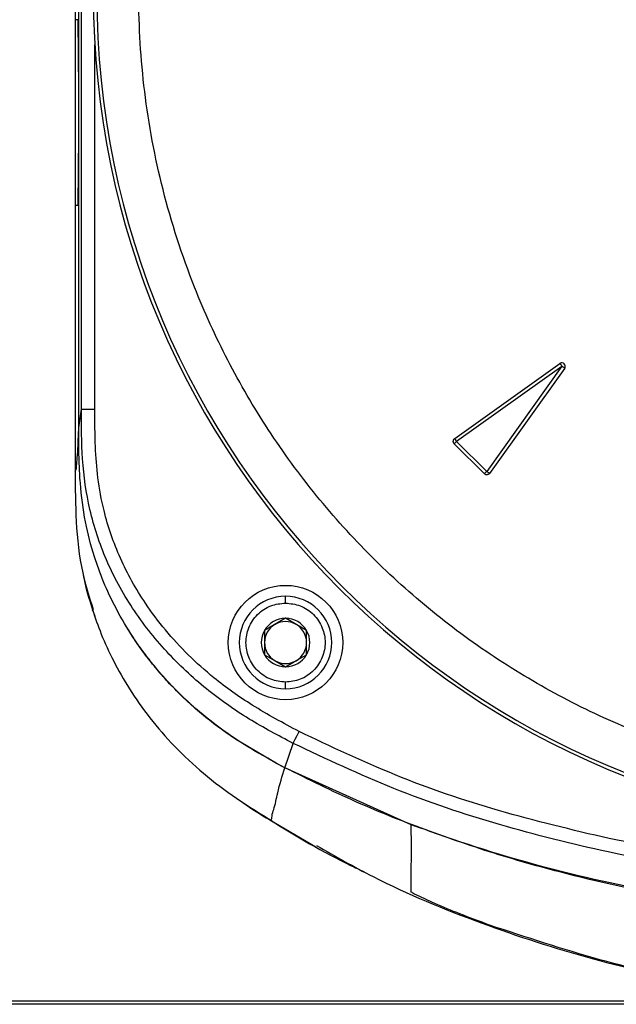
# Model space of a CAD drawing. Header units: millimetres. Extents: x 0 to 864, y 0 to 559.
# Tile 26 of 55: x 97 to 133, y 349 to 407. Entities that reach past the tile are written whole.
import ezdxf

# ---------------------------------------------------------------- set-up
doc = ezdxf.new("R2010")
doc.units = ezdxf.units.MM
doc.layers.add('DIMENSIONS', color=140, linetype='Continuous', lineweight=25)
doc.styles.add('SLDTEXTSTYLE0', font='TXT', dxfattribs={"width": 0.75})
doc.dimstyles.new('SLDDIMSTYLE1', dxfattribs={"dimtxt": 6, "dimasz": 6, "dimexe": 0, "dimexo": 0.0625, "dimgap": 1.5, "dimtad": 0, "dimtih": 1, "dimtoh": 1, "dimdec": 1, "dimrnd": 1e-09, "dimzin": 12, "dimdsep": 46, "dimtxsty": 'SLDTEXTSTYLE0', "dimsah": 1, "dimcen": 0.09, "dimadec": 0, "dimazin": 3, "dimtfac": 1, "dimtdec": 1, "dimtofl": 0, "dimtmove": 0, "dimatfit": 3, "dimfxl": 0, "dimfrac": 2, "dimtolj": 1, "dimtzin": 12, "dimarcsym": 0})

# ---------------------------------------------------------------- blocks, each defined once
blk = doc.blocks.new('_D_11')
at = {"layer": 'DIMENSIONS'}
for p, q in [((107.822, 461.024), (43.656, 461.024)), ((46.831, 461.024), (46.831, 414.634)), ((39.073, 405.657), (37.245, 405.657)), ((37.245, 405.657), (37.245, 396.132)), ((54.59, 405.657), (56.418, 405.657)), ((56.418, 405.657), (56.418, 396.132)), ((37.245, 396.132), (39.073, 396.132)), ((56.418, 396.132), (54.59, 396.132)), ((46.831, 348.524), (46.831, 394.913)), ((150.37, 348.524), (43.656, 348.524))]:
    blk.add_line(p, q, dxfattribs=at)
for points in [[(46.831, 461.024), (45.908, 455.024), (47.754, 455.024)], [(46.831, 348.524), (47.754, 354.524), (45.908, 354.524)]]:
    blk.add_solid(points, dxfattribs=at)
at = {"layer": 'DIMENSIONS', "char_height": 6, "attachment_point": 1, "style": 'SLDTEXTSTYLE0'}
for s, insert in [('112.5', (36.856, 414.61)), ('4.43', (39.073, 403.866))]:
    blk.add_mtext(s, dxfattribs=dict(at, insert=insert))
blk = doc.blocks.new('_D_12')
at = {"layer": 'DIMENSIONS'}
for p, q in [((98.111, 408.524), (72.26, 408.524)), ((75.435, 408.524), (75.435, 388.474)), ((67.677, 379.497), (65.848, 379.497)), ((65.848, 379.497), (65.848, 369.972)), ((83.193, 379.497), (85.021, 379.497)), ((85.021, 379.497), (85.021, 369.972)), ((65.848, 369.972), (67.677, 369.972)), ((85.021, 369.972), (83.193, 369.972)), ((75.435, 348.703), (75.435, 368.753)), ((150.131, 348.703), (72.26, 348.703))]:
    blk.add_line(p, q, dxfattribs=at)
for points in [[(75.435, 408.524), (74.512, 402.524), (76.358, 402.524)], [(75.435, 348.703), (76.358, 354.703), (74.512, 354.703)]]:
    blk.add_solid(points, dxfattribs=at)
at = {"layer": 'DIMENSIONS', "char_height": 6, "attachment_point": 1, "style": 'SLDTEXTSTYLE0'}
for s, insert in [('59.8', (67.677, 388.45)), ('2.36', (67.677, 377.706))]:
    blk.add_mtext(s, dxfattribs=dict(at, insert=insert))

msp = doc.modelspace()

# ---------------------------------------------------------------- linework, layer by layer
for p, q in [((100.853, 382.766), (100.853, 452.645)), ((100.854, 382.778), (100.854, 452.645)), ((101.006, 383.894), (101.006, 452.588)), ((100.64, 445.024), (100.64, 407.024)), ((100.819, 407.024), (100.64, 407.024)), ((100.64, 407.024), (100.64, 396.024)), ((101.806, 383.894), (101.806, 405.577)), ((100.64, 396.024), (100.819, 396.024)), ((100.64, 396.024), (100.64, 380.191)), ((123.194, 382.144), (129.45, 386.613)), ((123.307, 381.987), (129.567, 386.451)), ((129.567, 386.451), (125.103, 380.191)), ((129.729, 386.334), (125.261, 380.078)), ((100.854, 382.778), (101.006, 383.894)), ((101.006, 383.894), (101.806, 383.894)), ((100.855, 382.43), (100.853, 382.766)), ((124.956, 380.053), (123.169, 381.84)), ((125.093, 380.19), (123.306, 381.977)), ((113.14, 372.374), (113.14, 372.774)), ((111.89, 370.745), (111.89, 369.302)), ((114.39, 369.302), (114.39, 370.745)), ((113.14, 367.274), (113.14, 367.674)), ((112.608, 362.834), (110.361, 364.154)), ((113.104, 362.587), (113.589, 364.034)), ((113.099, 362.573), (112.608, 362.834)), ((120.613, 359.198), (113.099, 362.573)), ((112.216, 359.487), (114.943, 357.88))]:
    msp.add_line(p, q)
at = {"flags": 128}
for points in [[(123.307, 381.987), (123.288, 382.014), (123.269, 382.04), (123.252, 382.064), (123.236, 382.087), (123.221, 382.106), (123.21, 382.123), (123.2, 382.136), (123.194, 382.144)], [(123.169, 381.84), (123.177, 381.848), (123.188, 381.859), (123.202, 381.873), (123.219, 381.891), (123.239, 381.91), (123.26, 381.931), (123.283, 381.954), (123.306, 381.977)], [(124.956, 380.053), (124.964, 380.061), (124.975, 380.072), (124.99, 380.086), (125.007, 380.103), (125.026, 380.123), (125.048, 380.144), (125.07, 380.167), (125.093, 380.19)], [(125.261, 380.078), (125.252, 380.084), (125.239, 380.094), (125.222, 380.105), (125.203, 380.119), (125.18, 380.135), (125.156, 380.153), (125.13, 380.172), (125.103, 380.191)], [(113.14, 371.467), (112.47, 371.081), (111.89, 370.745)], [(114.39, 370.745), (113.72, 371.132), (113.14, 371.467)], [(111.89, 369.302), (112.559, 368.916), (113.14, 368.58)], [(113.14, 368.58), (113.809, 368.967), (114.39, 369.302)], [(113.589, 364.034), (113.631, 364.117), (113.714, 364.28), (113.826, 364.5), (113.945, 364.735)]]:
    msp.add_lwpolyline(points, dxfattribs=at)
msp.add_circle((113.14, 370.024), 3.4)
for centre, radius, start, end in [((151.64, 408.524), 49.921, 90, 270), ((151.64, 408.524), 49.719, 90, 270), ((-372.04, 401.524), 472.891, 359.3336, 0.6664), ((129.566, 386.45), 0.2, 324.46191, 125.53809), ((113.14, 370.024), 2.75, 90.0001, 269.9999), ((113.14, 370.024), 2.75, 270.00002, 89.99998), ((113.14, 370.024), 1.443, 89.9996, 150.00081), ((113.14, 370.024), 1.25, 120.00055, 179.99985), ((113.14, 370.024), 1.25, 59.99905, 120.00095), ((113.14, 370.024), 1.443, 29.99919, 90.00055), ((113.14, 370.024), 1.25, 0.0007, 59.9989), ((113.14, 370.024), 1.443, 149.99985, 210.00015), ((113.14, 370.024), 1.443, 329.99985, 30.00015), ((113.14, 370.024), 1.25, 179.99955, 240.00072), ((113.14, 370.024), 1.25, 299.99983, 359.99989), ((113.14, 370.024), 1.443, 209.99919, 270.0004), ((113.14, 370.024), 1.443, 269.99945, 330.00081), ((113.14, 370.024), 1.25, 239.99905, 300.00095)]:
    msp.add_arc(centre, radius, start, end)
for points, knots in [([(151.64, 361.303), (149.72, 361.371), (145.822, 361.508), (139.978, 362.642), (134.633, 364.358), (129.881, 366.524), (125.727, 368.951), (121.813, 371.806), (118.191, 375.075), (114.922, 378.697), (112.067, 382.611), (109.639, 386.765), (107.476, 391.517), (105.749, 396.862), (104.657, 402.706), (104.302, 408.524), (104.657, 414.342), (105.749, 420.186), (107.476, 425.531), (109.639, 430.283), (112.067, 434.436), (114.922, 438.351), (118.191, 441.973), (121.813, 445.242), (125.727, 448.097), (129.881, 450.524), (134.633, 452.689), (139.978, 454.406), (145.822, 455.539), (149.72, 455.677), (151.64, 455.744)], [0, 0, 0, 0, 0.038816, 0.078835, 0.119976, 0.152141, 0.184303, 0.217154, 0.25, 0.28285, 0.315697, 0.347862, 0.380024, 0.421168, 0.461187, 0.5, 0.538816, 0.578835, 0.619976, 0.652141, 0.684303, 0.717154, 0.75, 0.78285, 0.815697, 0.847862, 0.880024, 0.921168, 0.961186, 1, 1, 1, 1]), ([(129.45, 386.613), (129.456, 386.606), (129.47, 386.586), (129.496, 386.55), (129.53, 386.503), (129.554, 386.469), (129.567, 386.451)], [0, 0, 0, 0, 0.13738, 0.368495, 0.667243, 1, 1, 1, 1]), ([(129.729, 386.334), (129.722, 386.339), (129.702, 386.354), (129.666, 386.38), (129.619, 386.414), (129.585, 386.438), (129.567, 386.451)], [0, 0, 0, 0, 0.137391, 0.368465, 0.667234, 1, 1, 1, 1]), ([(113.589, 364.034), (112.709, 364.498), (110.912, 365.445), (108.361, 367.243), (106.003, 369.441), (103.979, 372.015), (102.424, 374.866), (101.435, 377.871), (101.013, 380.906), (101.008, 382.907), (101.006, 383.894)], [0, 0, 0, 0, 0.119113, 0.243479, 0.372874, 0.504395, 0.634366, 0.760237, 0.881646, 1, 1, 1, 1]), ([(113.945, 364.735), (113.007, 365.238), (111.245, 366.181), (109.052, 367.738), (107.348, 369.263), (105.982, 370.746), (104.571, 372.63), (103.253, 374.977), (102.375, 377.525), (101.965, 379.768), (101.812, 381.787), (101.808, 383.149), (101.806, 383.894)], [0, 0, 0, 0, 0.132196, 0.248075, 0.33294, 0.415983, 0.498019, 0.624911, 0.748756, 0.830842, 0.907469, 1, 1, 1, 1]), ([(100.64, 380.191), (100.655, 380.216), (100.717, 380.315), (100.724, 380.599), (100.782, 381.08), (100.814, 381.832), (100.839, 382.421), (100.853, 382.766)], [0, 0, 0, 0, 0.033821, 0.13338, 0.316832, 0.600399, 1, 1, 1, 1]), ([(113.104, 362.587), (112.421, 362.955), (111.071, 363.683), (109.133, 364.977), (107.205, 366.567), (105.785, 368.065), (104.591, 369.577), (103.669, 370.931), (102.772, 372.576), (102.169, 373.984), (101.648, 375.487), (101.2, 377.247), (100.958, 379.11), (100.875, 380.623), (100.854, 381.715), (100.854, 382.423), (100.854, 382.778)], [0, 0, 0, 0, 0.092701, 0.183244, 0.278055, 0.390957, 0.429208, 0.508325, 0.586432, 0.652893, 0.691149, 0.776542, 0.869459, 0.915271, 0.957626, 1, 1, 1, 1]), ([(123.169, 381.84), (123.165, 381.844), (123.158, 381.852), (123.147, 381.866), (123.138, 381.88), (123.13, 381.895), (123.123, 381.91), (123.118, 381.926), (123.114, 381.943), (123.111, 381.965), (123.11, 381.987), (123.112, 382.01), (123.115, 382.027), (123.12, 382.043), (123.125, 382.059), (123.133, 382.074), (123.141, 382.089), (123.151, 382.102), (123.161, 382.115), (123.173, 382.128), (123.184, 382.137), (123.192, 382.143), (123.194, 382.144)], [0, 0, 0, 0, 0.04773, 0.0958, 0.144877, 0.194342, 0.242071, 0.290477, 0.339261, 0.388705, 0.484446, 0.533544, 0.582982, 0.630715, 0.678775, 0.727885, 0.777344, 0.825074, 0.87316, 0.922242, 0.971709, 1, 1, 1, 1]), ([(123.307, 381.987), (123.306, 381.986), (123.305, 381.985), (123.304, 381.983), (123.304, 381.982), (123.304, 381.981), (123.304, 381.979), (123.305, 381.978), (123.306, 381.977)], [0, 0, 0, 0, 0.271751, 0.389372, 0.50004, 0.611216, 0.72777, 1, 1, 1, 1]), ([(100.64, 380.191), (100.645, 379.198), (100.655, 377.185), (100.943, 374.413), (101.479, 372.718), (101.706, 371.997)], [0, 0, 0, 0, 0.358942, 0.727257, 1, 1, 1, 1]), ([(125.261, 380.078), (125.246, 380.061), (125.216, 380.027), (125.153, 379.998), (125.085, 379.991), (125.019, 380.007), (124.977, 380.033), (124.959, 380.051), (124.956, 380.053)], [0, 0, 0, 0, 0.194334, 0.388652, 0.582964, 0.777284, 0.971603, 1, 1, 1, 1]), ([(125.103, 380.191), (125.102, 380.19), (125.101, 380.189), (125.1, 380.188), (125.098, 380.188), (125.097, 380.188), (125.095, 380.188), (125.094, 380.189), (125.093, 380.19)], [0, 0, 0, 0, 0.272255, 0.389263, 0.500131, 0.611136, 0.727964, 1, 1, 1, 1]), ([(101.11, 374.095), (101.123, 374.02), (101.272, 373.168), (101.547, 372.345), (101.798, 371.593)], [0, 0, 0, 0, 0.087656, 1, 1, 1, 1]), ([(113.14, 367.674), (112.844, 367.705), (112.388, 367.754), (111.84, 368.047), (111.467, 368.35), (111.161, 368.724), (110.878, 369.272), (110.733, 370.024), (110.878, 370.776), (111.161, 371.323), (111.467, 371.697), (111.84, 372.001), (112.388, 372.293), (112.844, 372.342), (113.14, 372.374)], [0, 0, 0, 0, 0.1197209, 0.1848973, 0.2500007, 0.3151767, 0.3802791, 0.4999994, 0.6197216, 0.6848982, 0.7500002, 0.8151758, 0.8802787, 1, 1, 1, 1]), ([(113.14, 372.374), (113.435, 372.342), (113.892, 372.293), (114.44, 372.001), (114.813, 371.697), (115.119, 371.323), (115.402, 370.775), (115.547, 370.024), (115.402, 369.272), (115.118, 368.724), (114.813, 368.35), (114.439, 368.047), (113.892, 367.754), (113.435, 367.705), (113.14, 367.674)], [0, 0, 0, 0, 0.119722, 0.184897, 0.25, 0.315176, 0.380278, 0.500001, 0.619721, 0.684897, 0.749999, 0.815176, 0.880279, 1, 1, 1, 1]), ([(101.656, 371.985), (101.825, 371.497), (102.184, 370.461), (102.918, 368.881), (103.87, 367.208), (105.076, 365.496), (106.543, 363.806), (108.266, 362.202), (110.228, 360.722), (111.65, 359.852), (112.375, 359.409)], [0, 0, 0, 0, 0.091492, 0.194398, 0.308378, 0.432478, 0.565131, 0.704497, 0.849257, 1, 1, 1, 1]), ([(105.766, 368.118), (105.532, 368.395), (105.063, 368.95), (104.385, 369.854), (103.98, 370.504), (103.767, 370.845)], [0, 0, 0, 0, 0.321386, 0.643645, 1, 1, 1, 1]), ([(106.553, 367.265), (106.419, 367.404), (106.151, 367.683), (105.894, 367.973), (105.766, 368.118)], [0, 0, 0, 0, 0.499809, 1, 1, 1, 1]), ([(110.361, 364.154), (110.191, 364.267), (109.681, 364.604), (108.854, 365.206), (107.898, 365.984), (107.135, 366.678), (106.699, 367.118), (106.553, 367.265)], [0, 0, 0, 0, 0.124039, 0.372516, 0.622469, 0.873972, 1, 1, 1, 1]), ([(132.369, 358.371), (130.169, 358.892), (125.861, 359.912), (119.682, 362.024), (115.834, 363.842), (113.945, 364.735)], [0, 0, 0, 0, 0.347, 0.679491, 1, 1, 1, 1]), ([(151.64, 355.574), (148.449, 355.67), (141.962, 355.864), (133.342, 357.245), (125.847, 359.125), (119.555, 361.223), (115.571, 363.1), (113.589, 364.034)], [0, 0, 0, 0, 0.243417, 0.494913, 0.664162, 0.832897, 1, 1, 1, 1]), ([(112.254, 359.494), (112.257, 359.494), (112.333, 359.505), (112.325, 359.81), (112.51, 360.259), (112.695, 361.284), (112.947, 362.087), (113.099, 362.573)], [0, 0, 0, 0, 0.002669, 0.0715477, 0.2012333, 0.5172205, 1, 1, 1, 1]), ([(151.64, 353.701), (149.144, 353.762), (144.135, 353.882), (136.609, 354.845), (129.092, 356.403), (122.658, 358.386), (117.324, 360.487), (114.512, 361.886), (113.104, 362.587)], [0, 0, 0, 0, 0.187583, 0.376427, 0.569431, 0.764031, 0.881755, 1, 1, 1, 1]), ([(110.372, 360.68), (110.451, 360.623), (111.039, 360.194), (111.661, 359.814), (112.2, 359.485)], [0, 0, 0, 0, 0.134322, 1, 1, 1, 1]), ([(112.2, 359.485), (113.774, 358.528), (115.596, 357.421), (117.531, 356.535), (117.794, 356.414)], [0, 0, 0, 0, 0.8641379, 1, 1, 1, 1]), ([(120.613, 355.197), (120.612, 355.33), (120.61, 355.67), (120.614, 356.284), (120.617, 357.099), (120.619, 358.093), (120.615, 358.812), (120.613, 359.198)], [0, 0, 0, 0, 0.0999, 0.254821, 0.460281, 0.710781, 1, 1, 1, 1]), ([(182.613, 359.178), (180.64, 358.48), (176.682, 357.079), (170.533, 355.519), (164.239, 354.365), (157.626, 353.694), (150.762, 353.53), (143.646, 353.82), (136.503, 354.741), (130.273, 356.11), (124.971, 357.624), (122.067, 358.673), (120.613, 359.199)], [0, 0, 0, 0, 0.099103, 0.198743, 0.300057, 0.401969, 0.513196, 0.625001, 0.738978, 0.85381, 0.926801, 1, 1, 1, 1]), ([(151.64, 356.354), (148.393, 356.437), (141.916, 356.603), (135.546, 357.783), (132.369, 358.371)], [0, 0, 0, 0, 0.501384, 1, 1, 1, 1]), ([(114.98, 357.959), (116.092, 357.327), (119.226, 355.544), (124.72, 353.289), (131.328, 351.137), (138.071, 349.641), (144.853, 348.699), (149.387, 348.582), (151.64, 348.524)], [0, 0, 0, 0, 0.100181, 0.282579, 0.464171, 0.644616, 0.82342, 1, 1, 1, 1]), ([(125.256, 353.231), (124.67, 353.451), (123.58, 353.859), (122.154, 354.445), (121.234, 354.877), (120.758, 355.09), (120.644, 355.174), (120.613, 355.197)], [0, 0, 0, 0, 0.371739, 0.692034, 0.915419, 0.977394, 1, 1, 1, 1]), ([(140.713, 349.436), (139.963, 349.526), (136.963, 349.887), (131.765, 351.083), (127.435, 352.512), (125.256, 353.231)], [0, 0, 0, 0, 0.142235, 0.568244, 1, 1, 1, 1])]:
    msp.add_open_spline(points, degree=3, knots=knots)

# ---------------------------------------------------------------- dimensions: what is measured, and where the dimension line sits
at = {"layer": 'DIMENSIONS'}
for base, p1, p2, picture, middle in [((46.831, 461.024), (151.64, 348.524), (109.092, 461.024), '_D_11', (46.831, 404.774)), ((75.435, 348.703), (99.381, 408.524), (151.401, 348.703), '_D_12', (75.435, 378.614))]:
    dim = msp.add_linear_dim(base=base, p1=p1, p2=p2, angle=90, dimstyle='SLDDIMSTYLE1', dxfattribs=at)
    dim.commit()
    dim.dimension.update_dxf_attribs({"geometry": picture, "text_midpoint": middle, "dimtype": 160})

doc.saveas('drawing.dxf')
